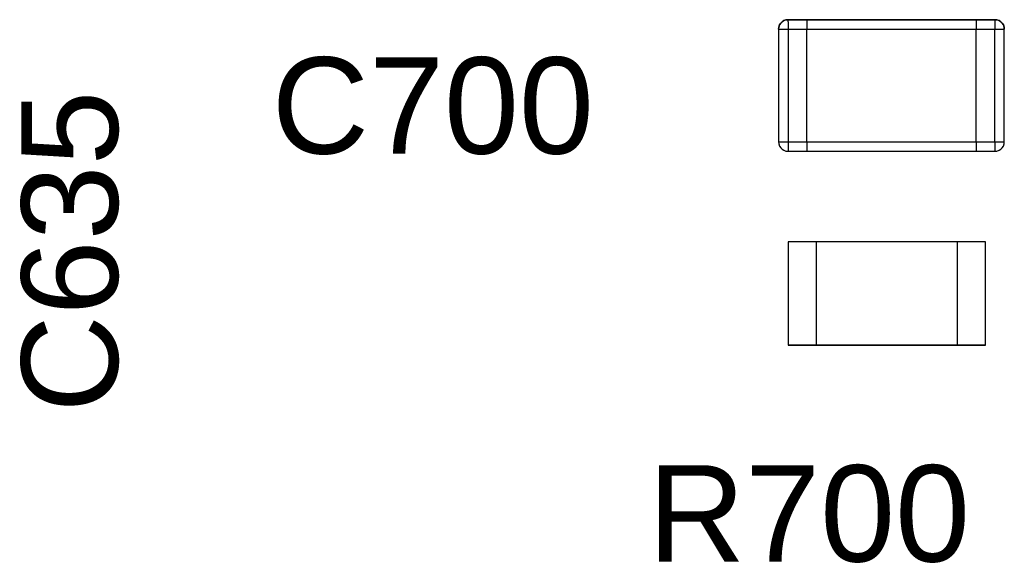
# Model space of a CAD drawing. Header units: inches. Extents: x 0 to 474, y -297 to 0.
# Tile 186 of 256: x 205.67 to 210.9, y -157.67 to -154.78. Entities that reach past the tile are written whole.
import ezdxf

# ---------------------------------------------------------------- set-up
doc = ezdxf.new("R2010")
doc.units = ezdxf.units.IN
doc.header["$MEASUREMENT"] = 0
doc.styles.add('Arial0', font='arial.ttf', dxfattribs={"height": 3.644212})

msp = doc.modelspace()

# ---------------------------------------------------------------- linework, layer by layer
at = {"color": 7, "true_color": 0xffffff}
for p, q in [((209.733, -154.7846), (209.724, -154.7906)), ((209.724, -154.7906), (209.733, -154.7846)), ((209.724, -154.7906), (209.733, -154.7846)), ((209.744, -154.7806), (209.733, -154.7846)), ((209.733, -154.7846), (209.744, -154.7806)), ((209.733, -154.7846), (209.744, -154.7806)), ((209.755, -154.7796), (209.744, -154.7806)), ((209.744, -154.7806), (209.755, -154.7796)), ((209.744, -154.7806), (209.755, -154.7796)), ((209.855, -154.7796), (209.755, -154.7796)), ((209.755, -154.7796), (209.855, -154.7796)), ((209.755, -154.7796), (209.855, -154.7796)), ((209.755, -154.7796), (209.755, -154.7806)), ((209.755, -154.7796), (209.755, -154.7806)), ((209.755, -154.7806), (209.755, -154.7846)), ((209.755, -154.7806), (209.755, -154.7846)), ((209.755, -154.7906), (209.755, -154.7846)), ((209.755, -154.7906), (209.755, -154.7846)), ((210.755, -154.7796), (209.855, -154.7796)), ((209.855, -154.7796), (209.855, -154.7806)), ((209.855, -154.7796), (210.755, -154.7796)), ((209.855, -154.7796), (209.855, -154.7806)), ((209.855, -154.7796), (209.855, -154.7806)), ((209.855, -154.7796), (210.755, -154.7796)), ((209.855, -154.7796), (209.855, -154.7806)), ((209.855, -154.7806), (209.855, -154.7846)), ((209.855, -154.7806), (209.855, -154.7846)), ((209.855, -154.7806), (209.855, -154.7846)), ((209.855, -154.7806), (209.855, -154.7846)), ((209.855, -154.7846), (209.855, -154.7906)), ((209.855, -154.7846), (209.855, -154.7906)), ((209.855, -154.7846), (209.855, -154.7906)), ((209.855, -154.7846), (209.855, -154.7906)), ((210.855, -154.7796), (210.755, -154.7796)), ((210.755, -154.7796), (210.855, -154.7796)), ((210.755, -154.7796), (210.755, -154.7806)), ((210.755, -154.7796), (210.755, -154.7806)), ((210.755, -154.7796), (210.855, -154.7796)), ((210.755, -154.7796), (210.755, -154.7806)), ((210.755, -154.7796), (210.755, -154.7806)), ((210.755, -154.7806), (210.755, -154.7846)), ((210.755, -154.7806), (210.755, -154.7846)), ((210.755, -154.7806), (210.755, -154.7846)), ((210.755, -154.7806), (210.755, -154.7846)), ((210.755, -154.7846), (210.755, -154.7906)), ((210.755, -154.7846), (210.755, -154.7906)), ((210.755, -154.7846), (210.755, -154.7906)), ((210.755, -154.7846), (210.755, -154.7906)), ((210.855, -154.7806), (210.855, -154.7796)), ((210.855, -154.7796), (210.866, -154.7806)), ((210.855, -154.7796), (210.866, -154.7806)), ((210.855, -154.7796), (210.855, -154.7806)), ((210.855, -154.7796), (210.855, -154.7806)), ((210.866, -154.7806), (210.855, -154.7806)), ((210.855, -154.7806), (210.855, -154.7846)), ((210.855, -154.7806), (210.855, -154.7846)), ((210.855, -154.7846), (210.855, -154.7906)), ((210.855, -154.7846), (210.855, -154.7906)), ((210.877, -154.7846), (210.866, -154.7806)), ((210.866, -154.7806), (210.877, -154.7846)), ((210.866, -154.7806), (210.877, -154.7846)), ((210.886, -154.7906), (210.877, -154.7846)), ((210.877, -154.7846), (210.886, -154.7906)), ((210.877, -154.7846), (210.886, -154.7906)), ((209.706, -154.8186), (209.705, -154.8296)), ((209.705, -154.8296), (209.706, -154.8186)), ((209.705, -154.8296), (209.706, -154.8186)), ((209.705, -154.8296), (209.705, -155.4296)), ((209.705, -154.8296), (209.705, -155.4296)), ((209.705, -154.8296), (209.705, -155.4296)), ((209.705, -154.8296), (209.706, -154.8296)), ((209.705, -154.8296), (209.706, -154.8296)), ((209.71, -154.8076), (209.706, -154.8186)), ((209.706, -154.8186), (209.71, -154.8076)), ((209.706, -154.8186), (209.71, -154.8076)), ((209.706, -154.8296), (209.71, -154.8296)), ((209.706, -154.8296), (209.71, -154.8296)), ((209.716, -154.7986), (209.71, -154.8076)), ((209.71, -154.8076), (209.716, -154.7986)), ((209.71, -154.8076), (209.716, -154.7986)), ((209.71, -154.8296), (209.716, -154.8296)), ((209.71, -154.8296), (209.716, -154.8296)), ((209.724, -154.7906), (209.716, -154.7986)), ((209.716, -154.7986), (209.724, -154.7906)), ((209.716, -154.7986), (209.724, -154.7906)), ((209.716, -154.8296), (209.724, -154.8296)), ((209.716, -154.8296), (209.724, -154.8296)), ((209.724, -154.8296), (209.733, -154.8296)), ((209.724, -154.8296), (209.733, -154.8296)), ((209.733, -154.8296), (209.744, -154.8296)), ((209.733, -154.8296), (209.744, -154.8296)), ((209.744, -154.8296), (209.755, -154.8296)), ((209.744, -154.8296), (209.755, -154.8296)), ((209.755, -154.7906), (209.755, -154.7986)), ((209.755, -154.7906), (209.755, -154.7986)), ((209.755, -154.7986), (209.755, -154.8076)), ((209.755, -154.7986), (209.755, -154.8076)), ((209.755, -154.8076), (209.755, -154.8186)), ((209.755, -154.8076), (209.755, -154.8186)), ((209.755, -154.8186), (209.755, -154.8296)), ((209.755, -154.8186), (209.755, -154.8296)), ((209.755, -154.8296), (209.855, -154.8296)), ((209.755, -154.8296), (209.755, -155.4296)), ((209.755, -154.8296), (209.855, -154.8296)), ((209.755, -154.8296), (209.755, -155.4296)), ((209.855, -154.7906), (209.855, -154.7986)), ((209.855, -154.7906), (209.855, -154.7986)), ((209.855, -154.7906), (209.855, -154.7986)), ((209.855, -154.7906), (209.855, -154.7986)), ((209.855, -154.7986), (209.855, -154.8076)), ((209.855, -154.7986), (209.855, -154.8076)), ((209.855, -154.7986), (209.855, -154.8076)), ((209.855, -154.7986), (209.855, -154.8076)), ((209.855, -154.8076), (209.855, -154.8186)), ((209.855, -154.8076), (209.855, -154.8186)), ((209.855, -154.8076), (209.855, -154.8186)), ((209.855, -154.8076), (209.855, -154.8186)), ((209.855, -154.8186), (209.855, -154.8296)), ((209.855, -154.8186), (209.855, -154.8296)), ((209.855, -154.8186), (209.855, -154.8296)), ((209.855, -154.8186), (209.855, -154.8296)), ((209.855, -155.4296), (209.855, -154.8296)), ((209.855, -155.4296), (209.855, -154.8296)), ((209.855, -155.4296), (209.855, -154.8296)), ((209.855, -155.4296), (209.855, -154.8296)), ((209.855, -154.8296), (210.755, -154.8296)), ((209.855, -154.8296), (210.755, -154.8296)), ((210.755, -154.7906), (210.755, -154.7986)), ((210.755, -154.7906), (210.755, -154.7986)), ((210.755, -154.7906), (210.755, -154.7986)), ((210.755, -154.7906), (210.755, -154.7986)), ((210.755, -154.7986), (210.755, -154.8076)), ((210.755, -154.7986), (210.755, -154.8076)), ((210.755, -154.7986), (210.755, -154.8076)), ((210.755, -154.7986), (210.755, -154.8076)), ((210.755, -154.8076), (210.755, -154.8186)), ((210.755, -154.8076), (210.755, -154.8186)), ((210.755, -154.8076), (210.755, -154.8186)), ((210.755, -154.8076), (210.755, -154.8186)), ((210.755, -154.8186), (210.755, -154.8296)), ((210.755, -154.8186), (210.755, -154.8296)), ((210.755, -154.8186), (210.755, -154.8296)), ((210.755, -154.8186), (210.755, -154.8296)), ((210.755, -155.4296), (210.755, -154.8296)), ((210.755, -155.4296), (210.755, -154.8296)), ((210.755, -155.4296), (210.755, -154.8296)), ((210.755, -155.4296), (210.755, -154.8296)), ((210.755, -154.8296), (210.855, -154.8296)), ((210.755, -154.8296), (210.855, -154.8296)), ((210.855, -154.7906), (210.855, -154.7986)), ((210.855, -154.7906), (210.855, -154.7986)), ((210.855, -154.7986), (210.855, -154.8076)), ((210.855, -154.7986), (210.855, -154.8076)), ((210.855, -154.8076), (210.855, -154.8186)), ((210.855, -154.8076), (210.855, -154.8186)), ((210.855, -154.8186), (210.855, -154.8296)), ((210.855, -154.8186), (210.855, -154.8296)), ((210.855, -154.8296), (210.866, -154.8296)), ((210.855, -155.4296), (210.855, -154.8296)), ((210.855, -154.8296), (210.866, -154.8296)), ((210.855, -155.4296), (210.855, -154.8296)), ((210.866, -154.8296), (210.877, -154.8296)), ((210.866, -154.8296), (210.877, -154.8296)), ((210.877, -154.8296), (210.886, -154.8296)), ((210.877, -154.8296), (210.886, -154.8296)), ((210.894, -154.7986), (210.886, -154.7906)), ((210.886, -154.7906), (210.894, -154.7986)), ((210.886, -154.7906), (210.894, -154.7986)), ((210.886, -154.8296), (210.894, -154.8296)), ((210.886, -154.8296), (210.894, -154.8296)), ((210.9, -154.8076), (210.894, -154.7986)), ((210.894, -154.7986), (210.9, -154.8076)), ((210.894, -154.7986), (210.9, -154.8076)), ((210.894, -154.8296), (210.9, -154.8296)), ((210.894, -154.8296), (210.9, -154.8296)), ((210.904, -154.8186), (210.9, -154.8076)), ((210.9, -154.8076), (210.904, -154.8186)), ((210.9, -154.8076), (210.904, -154.8186)), ((210.9, -154.8296), (210.904, -154.8296)), ((210.9, -154.8296), (210.904, -154.8296)), ((210.905, -154.8296), (210.904, -154.8186)), ((210.904, -154.8186), (210.905, -154.8296)), ((210.904, -154.8186), (210.905, -154.8296)), ((210.904, -154.8296), (210.905, -154.8296)), ((210.904, -154.8296), (210.905, -154.8296)), ((210.905, -155.4296), (210.905, -154.8296)), ((210.905, -155.4296), (210.905, -154.8296)), ((210.905, -155.4296), (210.905, -154.8296)), ((209.705, -155.4296), (209.706, -155.4406)), ((209.705, -155.4296), (209.706, -155.4406)), ((209.705, -155.4296), (209.706, -155.4406)), ((209.705, -155.4296), (209.706, -155.4296)), ((209.705, -155.4296), (209.706, -155.4296)), ((209.706, -155.4296), (209.71, -155.4296)), ((209.706, -155.4296), (209.71, -155.4296)), ((209.706, -155.4406), (209.71, -155.4516)), ((209.706, -155.4406), (209.71, -155.4516)), ((209.706, -155.4406), (209.71, -155.4516)), ((209.71, -155.4296), (209.716, -155.4296)), ((209.71, -155.4296), (209.716, -155.4296)), ((209.71, -155.4516), (209.716, -155.4606)), ((209.71, -155.4516), (209.716, -155.4606)), ((209.71, -155.4516), (209.716, -155.4606)), ((209.716, -155.4296), (209.724, -155.4296)), ((209.716, -155.4296), (209.724, -155.4296)), ((209.716, -155.4606), (209.724, -155.4686)), ((209.716, -155.4606), (209.724, -155.4686)), ((209.716, -155.4606), (209.724, -155.4686)), ((209.724, -155.4296), (209.733, -155.4296)), ((209.724, -155.4296), (209.733, -155.4296)), ((209.733, -155.4296), (209.744, -155.4296)), ((209.733, -155.4296), (209.744, -155.4296)), ((209.744, -155.4296), (209.755, -155.4296)), ((209.744, -155.4296), (209.755, -155.4296)), ((209.755, -155.4296), (209.855, -155.4296)), ((209.755, -155.4296), (209.755, -155.4406)), ((209.755, -155.4296), (209.855, -155.4296)), ((209.755, -155.4296), (209.755, -155.4406)), ((209.755, -155.4406), (209.755, -155.4516)), ((209.755, -155.4406), (209.755, -155.4516)), ((209.755, -155.4516), (209.755, -155.4606)), ((209.755, -155.4516), (209.755, -155.4606)), ((209.755, -155.4606), (209.755, -155.4686)), ((209.755, -155.4606), (209.755, -155.4686)), ((209.855, -155.4296), (209.855, -155.4406)), ((209.855, -155.4296), (209.855, -155.4406)), ((209.855, -155.4296), (209.855, -155.4406)), ((209.855, -155.4296), (209.855, -155.4406)), ((209.855, -155.4296), (210.755, -155.4296)), ((209.855, -155.4296), (210.755, -155.4296)), ((209.855, -155.4406), (209.855, -155.4516)), ((209.855, -155.4406), (209.855, -155.4516)), ((209.855, -155.4406), (209.855, -155.4516)), ((209.855, -155.4406), (209.855, -155.4516)), ((209.855, -155.4516), (209.855, -155.4606)), ((209.855, -155.4516), (209.855, -155.4606)), ((209.855, -155.4516), (209.855, -155.4606)), ((209.855, -155.4516), (209.855, -155.4606)), ((209.855, -155.4606), (209.855, -155.4686)), ((209.855, -155.4606), (209.855, -155.4686)), ((209.855, -155.4606), (209.855, -155.4686)), ((209.855, -155.4606), (209.855, -155.4686)), ((210.755, -155.4296), (210.755, -155.4406)), ((210.755, -155.4296), (210.755, -155.4406)), ((210.755, -155.4296), (210.755, -155.4406)), ((210.755, -155.4296), (210.755, -155.4406)), ((210.755, -155.4296), (210.855, -155.4296)), ((210.755, -155.4296), (210.855, -155.4296)), ((210.755, -155.4406), (210.755, -155.4516)), ((210.755, -155.4406), (210.755, -155.4516)), ((210.755, -155.4406), (210.755, -155.4516)), ((210.755, -155.4406), (210.755, -155.4516)), ((210.755, -155.4516), (210.755, -155.4606)), ((210.755, -155.4516), (210.755, -155.4606)), ((210.755, -155.4516), (210.755, -155.4606)), ((210.755, -155.4516), (210.755, -155.4606)), ((210.755, -155.4606), (210.755, -155.4686)), ((210.755, -155.4606), (210.755, -155.4686)), ((210.755, -155.4606), (210.755, -155.4686)), ((210.755, -155.4606), (210.755, -155.4686)), ((210.855, -155.4296), (210.866, -155.4296)), ((210.855, -155.4296), (210.855, -155.4406)), ((210.855, -155.4296), (210.866, -155.4296)), ((210.855, -155.4296), (210.855, -155.4406)), ((210.855, -155.4406), (210.855, -155.4516)), ((210.855, -155.4406), (210.855, -155.4516)), ((210.855, -155.4516), (210.855, -155.4606)), ((210.855, -155.4516), (210.855, -155.4606)), ((210.855, -155.4606), (210.855, -155.4686)), ((210.855, -155.4606), (210.855, -155.4686)), ((210.866, -155.4296), (210.877, -155.4296)), ((210.866, -155.4296), (210.877, -155.4296)), ((210.877, -155.4296), (210.886, -155.4296)), ((210.877, -155.4296), (210.886, -155.4296)), ((210.886, -155.4296), (210.894, -155.4296)), ((210.886, -155.4296), (210.894, -155.4296)), ((210.886, -155.4686), (210.894, -155.4606)), ((210.886, -155.4686), (210.894, -155.4606)), ((210.886, -155.4686), (210.894, -155.4606)), ((210.894, -155.4296), (210.9, -155.4296)), ((210.894, -155.4296), (210.9, -155.4296)), ((210.894, -155.4606), (210.9, -155.4516)), ((210.894, -155.4606), (210.9, -155.4516)), ((210.894, -155.4606), (210.9, -155.4516)), ((210.9, -155.4296), (210.904, -155.4296)), ((210.9, -155.4296), (210.904, -155.4296)), ((210.9, -155.4516), (210.904, -155.4406)), ((210.9, -155.4516), (210.904, -155.4406)), ((210.9, -155.4516), (210.904, -155.4406)), ((210.904, -155.4406), (210.905, -155.4296)), ((210.904, -155.4406), (210.905, -155.4296)), ((210.904, -155.4406), (210.905, -155.4296)), ((210.904, -155.4296), (210.905, -155.4296)), ((210.904, -155.4296), (210.905, -155.4296)), ((209.724, -155.4686), (209.733, -155.4746)), ((209.724, -155.4686), (209.733, -155.4746)), ((209.724, -155.4686), (209.733, -155.4746)), ((209.733, -155.4746), (209.744, -155.4786)), ((209.733, -155.4746), (209.744, -155.4786)), ((209.733, -155.4746), (209.744, -155.4786)), ((209.744, -155.4786), (209.755, -155.4796)), ((209.744, -155.4786), (209.755, -155.4796)), ((209.744, -155.4786), (209.755, -155.4796)), ((209.755, -155.4686), (209.755, -155.4746)), ((209.755, -155.4686), (209.755, -155.4746)), ((209.755, -155.4746), (209.755, -155.4786)), ((209.755, -155.4746), (209.755, -155.4786)), ((209.755, -155.4786), (209.755, -155.4796)), ((209.755, -155.4786), (209.755, -155.4796)), ((209.755, -155.4796), (209.855, -155.4796)), ((209.755, -155.4796), (209.855, -155.4796)), ((209.755, -155.4796), (209.855, -155.4796)), ((209.855, -155.4686), (209.855, -155.4746)), ((209.855, -155.4686), (209.855, -155.4746)), ((209.855, -155.4686), (209.855, -155.4746)), ((209.855, -155.4686), (209.855, -155.4746)), ((209.855, -155.4746), (209.855, -155.4786)), ((209.855, -155.4746), (209.855, -155.4786)), ((209.855, -155.4746), (209.855, -155.4786)), ((209.855, -155.4746), (209.855, -155.4786)), ((209.855, -155.4786), (209.855, -155.4796)), ((209.855, -155.4786), (209.855, -155.4796)), ((209.855, -155.4786), (209.855, -155.4796)), ((209.855, -155.4786), (209.855, -155.4796)), ((209.855, -155.4796), (210.755, -155.4796)), ((209.855, -155.4796), (210.755, -155.4796)), ((209.855, -155.4796), (210.755, -155.4796)), ((210.755, -155.4686), (210.755, -155.4746)), ((210.755, -155.4686), (210.755, -155.4746)), ((210.755, -155.4686), (210.755, -155.4746)), ((210.755, -155.4686), (210.755, -155.4746)), ((210.755, -155.4746), (210.755, -155.4786)), ((210.755, -155.4746), (210.755, -155.4786)), ((210.755, -155.4746), (210.755, -155.4786)), ((210.755, -155.4746), (210.755, -155.4786)), ((210.755, -155.4786), (210.755, -155.4796)), ((210.755, -155.4786), (210.755, -155.4796)), ((210.755, -155.4786), (210.755, -155.4796)), ((210.755, -155.4786), (210.755, -155.4796)), ((210.755, -155.4796), (210.855, -155.4796)), ((210.755, -155.4796), (210.855, -155.4796)), ((210.755, -155.4796), (210.855, -155.4796)), ((210.855, -155.4686), (210.855, -155.4746)), ((210.855, -155.4686), (210.855, -155.4746)), ((210.855, -155.4746), (210.855, -155.4786)), ((210.855, -155.4746), (210.855, -155.4786)), ((210.855, -155.4796), (210.855, -155.4786)), ((210.855, -155.4786), (210.866, -155.4786)), ((210.855, -155.4796), (210.866, -155.4786)), ((210.855, -155.4796), (210.866, -155.4786)), ((210.855, -155.4786), (210.855, -155.4796)), ((210.855, -155.4786), (210.855, -155.4796)), ((210.866, -155.4786), (210.877, -155.4746)), ((210.866, -155.4786), (210.877, -155.4746)), ((210.866, -155.4786), (210.877, -155.4746)), ((210.877, -155.4746), (210.886, -155.4686)), ((210.877, -155.4746), (210.886, -155.4686)), ((210.877, -155.4746), (210.886, -155.4686)), ((209.905, -155.961), (209.755, -155.961)), ((209.755, -155.961), (209.755, -156.511)), ((209.905, -155.961), (209.755, -155.961)), ((209.755, -155.961), (209.755, -156.511)), ((210.655, -155.961), (209.905, -155.961)), ((210.655, -155.961), (209.905, -155.961)), ((209.905, -155.961), (209.905, -156.511)), ((210.655, -155.961), (209.905, -155.961)), ((209.905, -155.961), (209.905, -156.511)), ((210.805, -155.961), (210.655, -155.961)), ((210.655, -155.961), (210.655, -156.511)), ((210.805, -155.961), (210.655, -155.961)), ((210.655, -155.961), (210.655, -156.511)), ((210.805, -156.511), (210.805, -155.961)), ((210.805, -156.511), (210.805, -155.961)), ((209.755, -156.511), (209.905, -156.511)), ((209.905, -156.511), (209.755, -156.511)), ((209.905, -156.511), (210.655, -156.511)), ((210.655, -156.511), (209.905, -156.511)), ((210.655, -156.511), (209.905, -156.511)), ((210.655, -156.511), (210.805, -156.511)), ((210.805, -156.511), (210.655, -156.511))]:
    msp.add_line(p, q, dxfattribs=at)
at = {"color": 18, "true_color": 0x000000}
for p, q in [((209.733, -154.7846), (209.724, -154.7906)), ((209.724, -154.7906), (209.733, -154.7846)), ((209.724, -154.7906), (209.733, -154.7846)), ((209.744, -154.7806), (209.733, -154.7846)), ((209.733, -154.7846), (209.744, -154.7806)), ((209.733, -154.7846), (209.744, -154.7806)), ((209.755, -154.7796), (209.744, -154.7806)), ((209.744, -154.7806), (209.755, -154.7796)), ((209.744, -154.7806), (209.755, -154.7796)), ((209.855, -154.7796), (209.755, -154.7796)), ((209.755, -154.7796), (209.855, -154.7796)), ((209.755, -154.7796), (209.855, -154.7796)), ((209.755, -154.7796), (209.755, -154.7806)), ((209.755, -154.7796), (209.755, -154.7806)), ((209.755, -154.7806), (209.755, -154.7846)), ((209.755, -154.7806), (209.755, -154.7846)), ((209.755, -154.7906), (209.755, -154.7846)), ((209.755, -154.7906), (209.755, -154.7846)), ((210.755, -154.7796), (209.855, -154.7796)), ((209.855, -154.7796), (209.855, -154.7806)), ((209.855, -154.7796), (210.755, -154.7796)), ((209.855, -154.7796), (209.855, -154.7806)), ((209.855, -154.7796), (209.855, -154.7806)), ((209.855, -154.7796), (210.755, -154.7796)), ((209.855, -154.7796), (209.855, -154.7806)), ((209.855, -154.7806), (209.855, -154.7846)), ((209.855, -154.7806), (209.855, -154.7846)), ((209.855, -154.7806), (209.855, -154.7846)), ((209.855, -154.7806), (209.855, -154.7846)), ((209.855, -154.7846), (209.855, -154.7906)), ((209.855, -154.7846), (209.855, -154.7906)), ((209.855, -154.7846), (209.855, -154.7906)), ((209.855, -154.7846), (209.855, -154.7906)), ((210.855, -154.7796), (210.755, -154.7796)), ((210.755, -154.7796), (210.855, -154.7796)), ((210.755, -154.7796), (210.755, -154.7806)), ((210.755, -154.7796), (210.755, -154.7806)), ((210.755, -154.7796), (210.855, -154.7796)), ((210.755, -154.7796), (210.755, -154.7806)), ((210.755, -154.7796), (210.755, -154.7806)), ((210.755, -154.7806), (210.755, -154.7846)), ((210.755, -154.7806), (210.755, -154.7846)), ((210.755, -154.7806), (210.755, -154.7846)), ((210.755, -154.7806), (210.755, -154.7846)), ((210.755, -154.7846), (210.755, -154.7906)), ((210.755, -154.7846), (210.755, -154.7906)), ((210.755, -154.7846), (210.755, -154.7906)), ((210.755, -154.7846), (210.755, -154.7906)), ((210.855, -154.7806), (210.855, -154.7796)), ((210.855, -154.7796), (210.866, -154.7806)), ((210.855, -154.7796), (210.866, -154.7806)), ((210.855, -154.7796), (210.855, -154.7806)), ((210.855, -154.7796), (210.855, -154.7806)), ((210.866, -154.7806), (210.855, -154.7806)), ((210.855, -154.7806), (210.855, -154.7846)), ((210.855, -154.7806), (210.855, -154.7846)), ((210.855, -154.7846), (210.855, -154.7906)), ((210.855, -154.7846), (210.855, -154.7906)), ((210.877, -154.7846), (210.866, -154.7806)), ((210.866, -154.7806), (210.877, -154.7846)), ((210.866, -154.7806), (210.877, -154.7846)), ((210.886, -154.7906), (210.877, -154.7846)), ((210.877, -154.7846), (210.886, -154.7906)), ((210.877, -154.7846), (210.886, -154.7906)), ((209.706, -154.8186), (209.705, -154.8296)), ((209.705, -154.8296), (209.706, -154.8186)), ((209.705, -154.8296), (209.706, -154.8186)), ((209.705, -154.8296), (209.705, -155.4296)), ((209.705, -154.8296), (209.705, -155.4296)), ((209.705, -154.8296), (209.705, -155.4296)), ((209.705, -154.8296), (209.706, -154.8296)), ((209.705, -154.8296), (209.706, -154.8296)), ((209.71, -154.8076), (209.706, -154.8186)), ((209.706, -154.8186), (209.71, -154.8076)), ((209.706, -154.8186), (209.71, -154.8076)), ((209.706, -154.8296), (209.71, -154.8296)), ((209.706, -154.8296), (209.71, -154.8296)), ((209.716, -154.7986), (209.71, -154.8076)), ((209.71, -154.8076), (209.716, -154.7986)), ((209.71, -154.8076), (209.716, -154.7986)), ((209.71, -154.8296), (209.716, -154.8296)), ((209.71, -154.8296), (209.716, -154.8296)), ((209.724, -154.7906), (209.716, -154.7986)), ((209.716, -154.7986), (209.724, -154.7906)), ((209.716, -154.7986), (209.724, -154.7906)), ((209.716, -154.8296), (209.724, -154.8296)), ((209.716, -154.8296), (209.724, -154.8296)), ((209.724, -154.8296), (209.733, -154.8296)), ((209.724, -154.8296), (209.733, -154.8296)), ((209.733, -154.8296), (209.744, -154.8296)), ((209.733, -154.8296), (209.744, -154.8296)), ((209.744, -154.8296), (209.755, -154.8296)), ((209.744, -154.8296), (209.755, -154.8296)), ((209.755, -154.7906), (209.755, -154.7986)), ((209.755, -154.7906), (209.755, -154.7986)), ((209.755, -154.7986), (209.755, -154.8076)), ((209.755, -154.7986), (209.755, -154.8076)), ((209.755, -154.8076), (209.755, -154.8186)), ((209.755, -154.8076), (209.755, -154.8186)), ((209.755, -154.8186), (209.755, -154.8296)), ((209.755, -154.8186), (209.755, -154.8296)), ((209.755, -154.8296), (209.855, -154.8296)), ((209.755, -154.8296), (209.755, -155.4296)), ((209.755, -154.8296), (209.855, -154.8296)), ((209.755, -154.8296), (209.755, -155.4296)), ((209.855, -154.7906), (209.855, -154.7986)), ((209.855, -154.7906), (209.855, -154.7986)), ((209.855, -154.7906), (209.855, -154.7986)), ((209.855, -154.7906), (209.855, -154.7986)), ((209.855, -154.7986), (209.855, -154.8076)), ((209.855, -154.7986), (209.855, -154.8076)), ((209.855, -154.7986), (209.855, -154.8076)), ((209.855, -154.7986), (209.855, -154.8076)), ((209.855, -154.8076), (209.855, -154.8186)), ((209.855, -154.8076), (209.855, -154.8186)), ((209.855, -154.8076), (209.855, -154.8186)), ((209.855, -154.8076), (209.855, -154.8186)), ((209.855, -154.8186), (209.855, -154.8296)), ((209.855, -154.8186), (209.855, -154.8296)), ((209.855, -154.8186), (209.855, -154.8296)), ((209.855, -154.8186), (209.855, -154.8296)), ((209.855, -155.4296), (209.855, -154.8296)), ((209.855, -155.4296), (209.855, -154.8296)), ((209.855, -155.4296), (209.855, -154.8296)), ((209.855, -155.4296), (209.855, -154.8296)), ((209.855, -154.8296), (210.755, -154.8296)), ((209.855, -154.8296), (210.755, -154.8296)), ((210.755, -154.7906), (210.755, -154.7986)), ((210.755, -154.7906), (210.755, -154.7986)), ((210.755, -154.7906), (210.755, -154.7986)), ((210.755, -154.7906), (210.755, -154.7986)), ((210.755, -154.7986), (210.755, -154.8076)), ((210.755, -154.7986), (210.755, -154.8076)), ((210.755, -154.7986), (210.755, -154.8076)), ((210.755, -154.7986), (210.755, -154.8076)), ((210.755, -154.8076), (210.755, -154.8186)), ((210.755, -154.8076), (210.755, -154.8186)), ((210.755, -154.8076), (210.755, -154.8186)), ((210.755, -154.8076), (210.755, -154.8186)), ((210.755, -154.8186), (210.755, -154.8296)), ((210.755, -154.8186), (210.755, -154.8296)), ((210.755, -154.8186), (210.755, -154.8296)), ((210.755, -154.8186), (210.755, -154.8296)), ((210.755, -155.4296), (210.755, -154.8296)), ((210.755, -155.4296), (210.755, -154.8296)), ((210.755, -155.4296), (210.755, -154.8296)), ((210.755, -155.4296), (210.755, -154.8296)), ((210.755, -154.8296), (210.855, -154.8296)), ((210.755, -154.8296), (210.855, -154.8296)), ((210.855, -154.7906), (210.855, -154.7986)), ((210.855, -154.7906), (210.855, -154.7986)), ((210.855, -154.7986), (210.855, -154.8076)), ((210.855, -154.7986), (210.855, -154.8076)), ((210.855, -154.8076), (210.855, -154.8186)), ((210.855, -154.8076), (210.855, -154.8186)), ((210.855, -154.8186), (210.855, -154.8296)), ((210.855, -154.8186), (210.855, -154.8296)), ((210.855, -154.8296), (210.866, -154.8296)), ((210.855, -155.4296), (210.855, -154.8296)), ((210.855, -154.8296), (210.866, -154.8296)), ((210.855, -155.4296), (210.855, -154.8296)), ((210.866, -154.8296), (210.877, -154.8296)), ((210.866, -154.8296), (210.877, -154.8296)), ((210.877, -154.8296), (210.886, -154.8296)), ((210.877, -154.8296), (210.886, -154.8296)), ((210.894, -154.7986), (210.886, -154.7906)), ((210.886, -154.7906), (210.894, -154.7986)), ((210.886, -154.7906), (210.894, -154.7986)), ((210.886, -154.8296), (210.894, -154.8296)), ((210.886, -154.8296), (210.894, -154.8296)), ((210.9, -154.8076), (210.894, -154.7986)), ((210.894, -154.7986), (210.9, -154.8076)), ((210.894, -154.7986), (210.9, -154.8076)), ((210.894, -154.8296), (210.9, -154.8296)), ((210.894, -154.8296), (210.9, -154.8296)), ((210.904, -154.8186), (210.9, -154.8076)), ((210.9, -154.8076), (210.904, -154.8186)), ((210.9, -154.8076), (210.904, -154.8186)), ((210.9, -154.8296), (210.904, -154.8296)), ((210.9, -154.8296), (210.904, -154.8296)), ((210.905, -154.8296), (210.904, -154.8186)), ((210.904, -154.8186), (210.905, -154.8296)), ((210.904, -154.8186), (210.905, -154.8296)), ((210.904, -154.8296), (210.905, -154.8296)), ((210.904, -154.8296), (210.905, -154.8296)), ((210.905, -155.4296), (210.905, -154.8296)), ((210.905, -155.4296), (210.905, -154.8296)), ((210.905, -155.4296), (210.905, -154.8296)), ((209.705, -155.4296), (209.706, -155.4406)), ((209.705, -155.4296), (209.706, -155.4406)), ((209.705, -155.4296), (209.706, -155.4406)), ((209.705, -155.4296), (209.706, -155.4296)), ((209.705, -155.4296), (209.706, -155.4296)), ((209.706, -155.4296), (209.71, -155.4296)), ((209.706, -155.4296), (209.71, -155.4296)), ((209.706, -155.4406), (209.71, -155.4516)), ((209.706, -155.4406), (209.71, -155.4516)), ((209.706, -155.4406), (209.71, -155.4516)), ((209.71, -155.4296), (209.716, -155.4296)), ((209.71, -155.4296), (209.716, -155.4296)), ((209.71, -155.4516), (209.716, -155.4606)), ((209.71, -155.4516), (209.716, -155.4606)), ((209.71, -155.4516), (209.716, -155.4606)), ((209.716, -155.4296), (209.724, -155.4296)), ((209.716, -155.4296), (209.724, -155.4296)), ((209.716, -155.4606), (209.724, -155.4686)), ((209.716, -155.4606), (209.724, -155.4686)), ((209.716, -155.4606), (209.724, -155.4686)), ((209.724, -155.4296), (209.733, -155.4296)), ((209.724, -155.4296), (209.733, -155.4296)), ((209.733, -155.4296), (209.744, -155.4296)), ((209.733, -155.4296), (209.744, -155.4296)), ((209.744, -155.4296), (209.755, -155.4296)), ((209.744, -155.4296), (209.755, -155.4296)), ((209.755, -155.4296), (209.855, -155.4296)), ((209.755, -155.4296), (209.755, -155.4406)), ((209.755, -155.4296), (209.855, -155.4296)), ((209.755, -155.4296), (209.755, -155.4406)), ((209.755, -155.4406), (209.755, -155.4516)), ((209.755, -155.4406), (209.755, -155.4516)), ((209.755, -155.4516), (209.755, -155.4606)), ((209.755, -155.4516), (209.755, -155.4606)), ((209.755, -155.4606), (209.755, -155.4686)), ((209.755, -155.4606), (209.755, -155.4686)), ((209.855, -155.4296), (209.855, -155.4406)), ((209.855, -155.4296), (209.855, -155.4406)), ((209.855, -155.4296), (209.855, -155.4406)), ((209.855, -155.4296), (209.855, -155.4406)), ((209.855, -155.4296), (210.755, -155.4296)), ((209.855, -155.4296), (210.755, -155.4296)), ((209.855, -155.4406), (209.855, -155.4516)), ((209.855, -155.4406), (209.855, -155.4516)), ((209.855, -155.4406), (209.855, -155.4516)), ((209.855, -155.4406), (209.855, -155.4516)), ((209.855, -155.4516), (209.855, -155.4606)), ((209.855, -155.4516), (209.855, -155.4606)), ((209.855, -155.4516), (209.855, -155.4606)), ((209.855, -155.4516), (209.855, -155.4606)), ((209.855, -155.4606), (209.855, -155.4686)), ((209.855, -155.4606), (209.855, -155.4686)), ((209.855, -155.4606), (209.855, -155.4686)), ((209.855, -155.4606), (209.855, -155.4686)), ((210.755, -155.4296), (210.755, -155.4406)), ((210.755, -155.4296), (210.755, -155.4406)), ((210.755, -155.4296), (210.755, -155.4406)), ((210.755, -155.4296), (210.755, -155.4406)), ((210.755, -155.4296), (210.855, -155.4296)), ((210.755, -155.4296), (210.855, -155.4296)), ((210.755, -155.4406), (210.755, -155.4516)), ((210.755, -155.4406), (210.755, -155.4516)), ((210.755, -155.4406), (210.755, -155.4516)), ((210.755, -155.4406), (210.755, -155.4516)), ((210.755, -155.4516), (210.755, -155.4606)), ((210.755, -155.4516), (210.755, -155.4606)), ((210.755, -155.4516), (210.755, -155.4606)), ((210.755, -155.4516), (210.755, -155.4606)), ((210.755, -155.4606), (210.755, -155.4686)), ((210.755, -155.4606), (210.755, -155.4686)), ((210.755, -155.4606), (210.755, -155.4686)), ((210.755, -155.4606), (210.755, -155.4686)), ((210.855, -155.4296), (210.866, -155.4296)), ((210.855, -155.4296), (210.855, -155.4406)), ((210.855, -155.4296), (210.866, -155.4296)), ((210.855, -155.4296), (210.855, -155.4406)), ((210.855, -155.4406), (210.855, -155.4516)), ((210.855, -155.4406), (210.855, -155.4516)), ((210.855, -155.4516), (210.855, -155.4606)), ((210.855, -155.4516), (210.855, -155.4606)), ((210.855, -155.4606), (210.855, -155.4686)), ((210.855, -155.4606), (210.855, -155.4686)), ((210.866, -155.4296), (210.877, -155.4296)), ((210.866, -155.4296), (210.877, -155.4296)), ((210.877, -155.4296), (210.886, -155.4296)), ((210.877, -155.4296), (210.886, -155.4296)), ((210.886, -155.4296), (210.894, -155.4296)), ((210.886, -155.4296), (210.894, -155.4296)), ((210.886, -155.4686), (210.894, -155.4606)), ((210.886, -155.4686), (210.894, -155.4606)), ((210.886, -155.4686), (210.894, -155.4606)), ((210.894, -155.4296), (210.9, -155.4296)), ((210.894, -155.4296), (210.9, -155.4296)), ((210.894, -155.4606), (210.9, -155.4516)), ((210.894, -155.4606), (210.9, -155.4516)), ((210.894, -155.4606), (210.9, -155.4516)), ((210.9, -155.4296), (210.904, -155.4296)), ((210.9, -155.4296), (210.904, -155.4296)), ((210.9, -155.4516), (210.904, -155.4406)), ((210.9, -155.4516), (210.904, -155.4406)), ((210.9, -155.4516), (210.904, -155.4406)), ((210.904, -155.4406), (210.905, -155.4296)), ((210.904, -155.4406), (210.905, -155.4296)), ((210.904, -155.4406), (210.905, -155.4296)), ((210.904, -155.4296), (210.905, -155.4296)), ((210.904, -155.4296), (210.905, -155.4296)), ((209.724, -155.4686), (209.733, -155.4746)), ((209.724, -155.4686), (209.733, -155.4746)), ((209.724, -155.4686), (209.733, -155.4746)), ((209.733, -155.4746), (209.744, -155.4786)), ((209.733, -155.4746), (209.744, -155.4786)), ((209.733, -155.4746), (209.744, -155.4786)), ((209.744, -155.4786), (209.755, -155.4796)), ((209.744, -155.4786), (209.755, -155.4796)), ((209.744, -155.4786), (209.755, -155.4796)), ((209.755, -155.4686), (209.755, -155.4746)), ((209.755, -155.4686), (209.755, -155.4746)), ((209.755, -155.4746), (209.755, -155.4786)), ((209.755, -155.4746), (209.755, -155.4786)), ((209.755, -155.4786), (209.755, -155.4796)), ((209.755, -155.4786), (209.755, -155.4796)), ((209.755, -155.4796), (209.855, -155.4796)), ((209.755, -155.4796), (209.855, -155.4796)), ((209.755, -155.4796), (209.855, -155.4796)), ((209.855, -155.4686), (209.855, -155.4746)), ((209.855, -155.4686), (209.855, -155.4746)), ((209.855, -155.4686), (209.855, -155.4746)), ((209.855, -155.4686), (209.855, -155.4746)), ((209.855, -155.4746), (209.855, -155.4786)), ((209.855, -155.4746), (209.855, -155.4786)), ((209.855, -155.4746), (209.855, -155.4786)), ((209.855, -155.4746), (209.855, -155.4786)), ((209.855, -155.4786), (209.855, -155.4796)), ((209.855, -155.4786), (209.855, -155.4796)), ((209.855, -155.4786), (209.855, -155.4796)), ((209.855, -155.4786), (209.855, -155.4796)), ((209.855, -155.4796), (210.755, -155.4796)), ((209.855, -155.4796), (210.755, -155.4796)), ((209.855, -155.4796), (210.755, -155.4796)), ((210.755, -155.4686), (210.755, -155.4746)), ((210.755, -155.4686), (210.755, -155.4746)), ((210.755, -155.4686), (210.755, -155.4746)), ((210.755, -155.4686), (210.755, -155.4746)), ((210.755, -155.4746), (210.755, -155.4786)), ((210.755, -155.4746), (210.755, -155.4786)), ((210.755, -155.4746), (210.755, -155.4786)), ((210.755, -155.4746), (210.755, -155.4786)), ((210.755, -155.4786), (210.755, -155.4796)), ((210.755, -155.4786), (210.755, -155.4796)), ((210.755, -155.4786), (210.755, -155.4796)), ((210.755, -155.4786), (210.755, -155.4796)), ((210.755, -155.4796), (210.855, -155.4796)), ((210.755, -155.4796), (210.855, -155.4796)), ((210.755, -155.4796), (210.855, -155.4796)), ((210.855, -155.4686), (210.855, -155.4746)), ((210.855, -155.4686), (210.855, -155.4746)), ((210.855, -155.4746), (210.855, -155.4786)), ((210.855, -155.4746), (210.855, -155.4786)), ((210.855, -155.4796), (210.855, -155.4786)), ((210.855, -155.4786), (210.866, -155.4786)), ((210.855, -155.4796), (210.866, -155.4786)), ((210.855, -155.4796), (210.866, -155.4786)), ((210.855, -155.4786), (210.855, -155.4796)), ((210.855, -155.4786), (210.855, -155.4796)), ((210.866, -155.4786), (210.877, -155.4746)), ((210.866, -155.4786), (210.877, -155.4746)), ((210.866, -155.4786), (210.877, -155.4746)), ((210.877, -155.4746), (210.886, -155.4686)), ((210.877, -155.4746), (210.886, -155.4686)), ((210.877, -155.4746), (210.886, -155.4686)), ((209.905, -155.961), (209.755, -155.961)), ((209.755, -155.961), (209.755, -156.511)), ((209.905, -155.961), (209.755, -155.961)), ((209.755, -155.961), (209.755, -156.511)), ((210.655, -155.961), (209.905, -155.961)), ((210.655, -155.961), (209.905, -155.961)), ((209.905, -155.961), (209.905, -156.511)), ((210.655, -155.961), (209.905, -155.961)), ((209.905, -155.961), (209.905, -156.511)), ((210.805, -155.961), (210.655, -155.961)), ((210.655, -155.961), (210.655, -156.511)), ((210.805, -155.961), (210.655, -155.961)), ((210.655, -155.961), (210.655, -156.511)), ((210.805, -156.511), (210.805, -155.961)), ((210.805, -156.511), (210.805, -155.961)), ((209.755, -156.511), (209.905, -156.511)), ((209.905, -156.511), (209.755, -156.511)), ((209.905, -156.511), (210.655, -156.511)), ((210.655, -156.511), (209.905, -156.511)), ((210.655, -156.511), (209.905, -156.511)), ((210.655, -156.511), (210.805, -156.511)), ((210.805, -156.511), (210.655, -156.511))]:
    msp.add_line(p, q, dxfattribs=at)

# ---------------------------------------------------------------- texts
at = {"color": 18, "true_color": 0x000000, "style": 'Arial0'}
for s, p in [('C700', (207.0102, -155.4924)), ('R700', (209.0102, -157.6624))]:
    msp.add_text(s, height=0.51293, dxfattribs=at).set_placement(p)
msp.add_text('C635', height=0.51293, rotation=90, dxfattribs=at).set_placement((206.1924, -156.8694))

doc.saveas('drawing.dxf')
